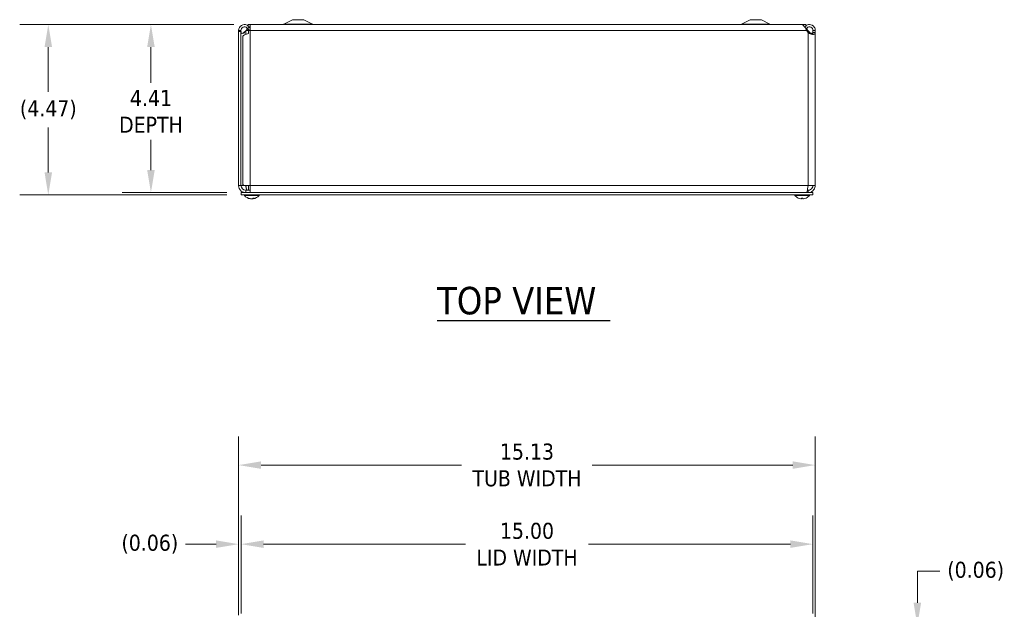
# Model space of a CAD drawing. Header units: inches. Extents: x 5.3 to 98.2, y 2.7 to 58.3.
# Tile 5 of 9: x 18.4 to 44.2, y 41.9 to 57.4. Entities that reach past the tile are written whole.
import ezdxf

# ---------------------------------------------------------------- set-up
doc = ezdxf.new("R2010")
doc.units = ezdxf.units.IN
doc.header["$LTSCALE"] = 6
doc.header["$MEASUREMENT"] = 0
for name, color, linetype, lineweight in [('Dimension (ANSI)', 7, 'Continuous', 5), ('Symbol (ANSI)', 7, 'Continuous', 5), ('Visible (ANSI)', 7, 'Continuous', 5), ('Visible Narrow (ANSI)', 7, 'Continuous', 5)]:
    doc.layers.add(name, color=color, linetype=linetype, lineweight=lineweight)
doc.styles.add('ROMANS', font='tahoma.ttf')
doc.styles.add('Text Style168', font='tahoma.ttf')
doc.dimstyles.new('Default (ANSI)', dxfattribs={"dimscale": 6, "dimtxt": 0.07, "dimasz": 0.098425, "dimexe": 0.125, "dimexo": 0.0625, "dimgap": 0.031496, "dimtad": 0, "dimtih": 1, "dimtoh": 1, "dimrnd": 1e-08, "dimzin": 0, "dimdsep": 46, "dimtxsty": 'ROMANS', "dimcen": 0.09, "dimdle": 0.393701, "dimclrd": 256, "dimclre": 256, "dimclrt": 256, "dimadec": 0, "dimazin": 0, "dimtfac": 1.428571, "dimtofl": 0, "dimtmove": 0, "dimatfit": 3, "dimfxl": 0, "dimtolj": 1, "dimtzin": 0, "dimlwd": -1, "dimlwe": -1, "dimarcsym": 0})

# ---------------------------------------------------------------- blocks, each defined once
blk = doc.blocks.new('*D4')
at = {"layer": 'Defpoints', "color": 0}
for p in [(39.224, 45.686), (24.099, 41.38), (39.224, 41.299)]:
    blk.add_point(p, dxfattribs=at)
at = {"layer": 'Dimension (ANSI)'}
for p, q in [((24.099, 41.755), (24.099, 46.436)), ((39.224, 41.674), (39.224, 46.436)), ((24.69, 45.686), (29.948, 45.686)), ((38.634, 45.686), (33.376, 45.686))]:
    blk.add_line(p, q, dxfattribs=at)
for points in [[(24.69, 45.784), (24.69, 45.588), (24.099, 45.686)], [(38.634, 45.784), (38.634, 45.588), (39.224, 45.686)]]:
    blk.add_solid(points, dxfattribs=at)
at = {"layer": 'Dimension (ANSI)', "insert": (31.662, 45.686), "char_height": 0.42, "attachment_point": 5, "style": 'ROMANS'}
blk.add_mtext('\\A1;15.13\\PTUB WIDTH', dxfattribs=at)
blk = doc.blocks.new('*D5')
at = {"layer": 'Defpoints', "color": 0}
for p in [(39.162, 43.614), (24.162, 41.424), (39.162, 41.424)]:
    blk.add_point(p, dxfattribs=at)
at = {"layer": 'Dimension (ANSI)'}
for p, q in [((24.162, 41.799), (24.162, 44.364)), ((39.162, 41.799), (39.162, 44.364)), ((24.752, 43.614), (30.05, 43.614)), ((38.571, 43.614), (33.274, 43.614))]:
    blk.add_line(p, q, dxfattribs=at)
for points in [[(24.752, 43.712), (24.752, 43.516), (24.162, 43.614)], [(38.571, 43.712), (38.571, 43.516), (39.162, 43.614)]]:
    blk.add_solid(points, dxfattribs=at)
at = {"layer": 'Dimension (ANSI)', "insert": (31.662, 43.614), "char_height": 0.42, "attachment_point": 5, "style": 'ROMANS'}
blk.add_mtext('\\A1;15.00\\PLID WIDTH', dxfattribs=at)
blk = doc.blocks.new('*D6')
at = {"layer": 'Defpoints', "color": 0}
for p in [(24.162, 43.614), (24.099, 41.38), (24.162, 41.424)]:
    blk.add_point(p, dxfattribs=at)
at = {"layer": 'Dimension (ANSI)'}
for p, q in [((24.099, 41.755), (24.099, 44.364)), ((24.162, 41.799), (24.162, 44.364)), ((23.509, 43.614), (22.71, 43.614)), ((24.752, 43.614), (25.343, 43.614))]:
    blk.add_line(p, q, dxfattribs=at)
for points in [[(23.509, 43.712), (23.509, 43.516), (24.099, 43.614)], [(24.752, 43.712), (24.752, 43.516), (24.162, 43.614)]]:
    blk.add_solid(points, dxfattribs=at)
at = {"layer": 'Dimension (ANSI)', "insert": (21.77, 43.614), "char_height": 0.42, "attachment_point": 5, "style": 'ROMANS'}
blk.add_mtext('\\A1;(0.06)', dxfattribs=at)
blk = doc.blocks.new('*D9')
at = {"layer": 'Defpoints', "color": 0}
for p in [(39.037, 41.486), (39.162, 41.424), (41.901, 41.424)]:
    blk.add_point(p, dxfattribs=at)
at = {"layer": 'Dimension (ANSI)'}
for p, q in [((42.491, 42.905), (41.901, 42.905)), ((41.901, 42.905), (41.901, 42.668)), ((41.901, 42.077), (41.901, 42.668)), ((39.412, 41.486), (42.651, 41.486)), ((39.537, 41.424), (42.651, 41.424)), ((41.901, 40.833), (41.901, 40.243))]:
    blk.add_line(p, q, dxfattribs=at)
for points in [[(41.802, 42.077), (41.999, 42.077), (41.901, 41.486)], [(41.802, 40.833), (41.999, 40.833), (41.901, 41.424)]]:
    blk.add_solid(points, dxfattribs=at)
at = {"layer": 'Dimension (ANSI)', "insert": (43.431, 42.905), "char_height": 0.42, "attachment_point": 5, "style": 'ROMANS'}
blk.add_mtext('\\A1;(0.06)', dxfattribs=at)
blk = doc.blocks.new('*D17')
at = {"layer": 'Defpoints', "color": 0}
for p in [(24.349, 57.233), (21.799, 52.827), (24.162, 52.827)]:
    blk.add_point(p, dxfattribs=at)
at = {"layer": 'Dimension (ANSI)'}
for p, q in [((23.974, 57.233), (21.049, 57.233)), ((21.799, 56.642), (21.799, 55.706)), ((21.799, 53.417), (21.799, 54.206)), ((23.787, 52.827), (21.049, 52.827))]:
    blk.add_line(p, q, dxfattribs=at)
for points in [[(21.701, 56.642), (21.898, 56.642), (21.799, 57.233)], [(21.701, 53.417), (21.898, 53.417), (21.799, 52.827)]]:
    blk.add_solid(points, dxfattribs=at)
at = {"layer": 'Dimension (ANSI)', "insert": (21.799, 54.956), "char_height": 0.42, "attachment_point": 5, "style": 'ROMANS'}
blk.add_mtext('\\A1;4.41\\PDEPTH', dxfattribs=at)
blk = doc.blocks.new('*D18')
at = {"layer": 'Defpoints', "color": 0}
for p in [(24.349, 57.233), (19.107, 52.765), (24.162, 52.765)]:
    blk.add_point(p, dxfattribs=at)
at = {"layer": 'Dimension (ANSI)'}
for p, q in [((23.974, 57.233), (18.357, 57.233)), ((19.107, 56.642), (19.107, 55.465)), ((19.107, 53.355), (19.107, 54.532)), ((23.787, 52.765), (18.357, 52.765))]:
    blk.add_line(p, q, dxfattribs=at)
for points in [[(19.009, 56.642), (19.206, 56.642), (19.107, 57.233)], [(19.009, 53.355), (19.206, 53.355), (19.107, 52.765)]]:
    blk.add_solid(points, dxfattribs=at)
at = {"layer": 'Dimension (ANSI)', "insert": (19.107, 54.999), "char_height": 0.42, "attachment_point": 5, "style": 'ROMANS'}
blk.add_mtext('\\A1;(4.47)', dxfattribs=at)

msp = doc.modelspace()

# ---------------------------------------------------------------- linework, layer by layer
at = {"layer": 'Symbol (ANSI)', "lineweight": 30}
msp.add_line((29.3044, 49.4759), (33.84729, 49.4759), dxfattribs=at)
at = {"layer": 'Visible (ANSI)'}
for p, q in [((25.51168, 57.35767), (25.28889, 57.23991)), ((25.81168, 57.35767), (25.51168, 57.35767)), ((25.81168, 57.35767), (26.03448, 57.23991)), ((37.51168, 57.35767), (37.28889, 57.23991)), ((37.81168, 57.35767), (37.51168, 57.35767)), ((37.81168, 57.35767), (38.03448, 57.23991)), ((24.09918, 57.07642), (24.1486, 57.07642)), ((24.09918, 57.04742), (24.09918, 57.07642)), ((24.1486, 57.07642), (24.16118, 57.07642)), ((24.16118, 57.07642), (24.16118, 57.04742)), ((24.29567, 57.07642), (24.28618, 57.06481)), ((24.34405, 57.13444), (24.3335, 57.12757)), ((24.36292, 57.14672), (24.34405, 57.13444)), ((38.97418, 57.23267), (24.34918, 57.23267)), ((24.34918, 57.17017), (24.34918, 57.23267)), ((24.34918, 57.17017), (24.39918, 57.17017)), ((24.39918, 57.07642), (24.3599, 57.07642)), ((24.3599, 57.07642), (24.3599, 56.99879)), ((24.38546, 57.1614), (24.36292, 57.14672)), ((24.39918, 57.23217), (24.39918, 57.07642)), ((38.86572, 57.23217), (24.39918, 57.23217)), ((38.94307, 57.17017), (38.97418, 57.17017)), ((38.96045, 57.14672), (38.95629, 57.14943)), ((38.97932, 57.13444), (38.96045, 57.14672)), ((38.97418, 57.17017), (38.97418, 57.23267)), ((38.98987, 57.12757), (38.97932, 57.13444)), ((39.03718, 57.02544), (38.99709, 57.07642)), ((39.03718, 57.06481), (39.0277, 57.07642)), ((39.16218, 57.07642), (39.17477, 57.07642)), ((39.16218, 57.02544), (39.16218, 57.07642)), ((39.17477, 57.07642), (39.22418, 57.07642)), ((39.22418, 57.07642), (39.22418, 57.02544)), ((24.16118, 57.04742), (24.09918, 57.04742)), ((24.09918, 57.04742), (24.09918, 53.01392)), ((24.16118, 57.04742), (24.16118, 53.01392)), ((24.21218, 53.04102), (24.21218, 56.92432)), ((39.17477, 57.02544), (39.16218, 57.02544)), ((39.22418, 57.02544), (39.17477, 57.02544)), ((39.22418, 57.02544), (39.22418, 53.01392)), ((24.09918, 53.01392), (24.16118, 53.01392)), ((24.16118, 53.01392), (24.23459, 53.01392)), ((24.39918, 53.01392), (24.23459, 53.01392)), ((24.36093, 52.88892), (24.36093, 53.01392)), ((24.39918, 53.01392), (24.39918, 52.82692)), ((39.22418, 53.01392), (39.03718, 53.01392)), ((24.16168, 52.82692), (24.16168, 52.76492)), ((24.16168, 52.82692), (39.16168, 52.82692)), ((24.16168, 52.76492), (39.16168, 52.76492)), ((24.25093, 52.75063), (24.25093, 52.76492)), ((24.63493, 52.75063), (24.25093, 52.75063)), ((24.39918, 52.88892), (24.28618, 52.88892)), ((24.28618, 52.88892), (24.28618, 52.82692)), ((24.34871, 52.68399), (24.36548, 52.68399)), ((24.47592, 52.68399), (24.50731, 52.68399)), ((24.63493, 52.75063), (24.63493, 52.76492)), ((38.68843, 52.75063), (38.68843, 52.76492)), ((39.07243, 52.75063), (38.68843, 52.75063)), ((38.86192, 52.68399), (38.89895, 52.68399)), ((38.86217, 52.66553), (38.86378, 52.68399)), ((38.8987, 52.66553), (38.89709, 52.68399)), ((39.03718, 52.88892), (39.01659, 52.88892)), ((39.03718, 52.88892), (39.03718, 52.82692)), ((39.07243, 52.75063), (39.07243, 52.76492)), ((39.16168, 52.82692), (39.16168, 52.76492)), ((24.41321, 52.66494), (24.41344, 52.66751)), ((24.47266, 52.66494), (24.47132, 52.68027))]:
    msp.add_line(p, q, dxfattribs=at)
for centre, radius, start, end in [((25.25968, 57.29517), 0.0625, 270, 297.858397), ((26.06368, 57.29517), 0.0625, 242.141603, 270), ((37.25968, 57.29517), 0.0625, 270, 297.858397), ((38.06368, 57.29517), 0.0625, 242.141603, 270), ((24.28618, 53.01392), 0.125, 180, 270), ((24.44293, 52.91692), 0.254, 220.895986, 261.614421), ((24.44293, 52.91692), 0.254, 278.385579, 319.104014), ((38.88043, 52.91692), 0.254, 220.895986, 246.103907), ((38.78086, 52.69219), 0.0082, 246.103907, 269.962963), ((38.98, 52.69219), 0.0082, 270.037037, 293.896093), ((38.88043, 52.91692), 0.254, 293.896093, 319.104014)]:
    msp.add_arc(centre, radius, start, end, dxfattribs=at)
for centre, major_axis, ratio, start_param, end_param in [((24.44508, 52.91652), (-0.04658, -0.24965), 0.87991271, 6.03397007, 6.31855804), ((24.44056, 52.91652), (0.04232, -0.25041), 0.85235254, 5.72815064, 6.01273861), ((24.44698, 52.91652), (-0.02503, -0.25272), 0.46707333, 0.17359751, 0.45818549), ((24.44531, 52.91652), (-0.04232, -0.25041), 0.85235254, 0.32950472, 0.54803986), ((24.43901, 52.91652), (0.02583, -0.25264), 0.51565398, 0.07468819, 0.35927616), ((38.88031, 52.91652), (-0.24185, 0.07749), 0.99580318, 1.47015438, 1.75474235), ((38.88501, 52.91652), (-0.02214, -0.25299), 0.02792688, 5.87367492, 6.15826289), ((38.87585, 52.91652), (0.02214, -0.25299), 0.02792688, 0.12492242, 0.40951039), ((38.88056, 52.91652), (-0.24185, -0.07749), 0.99580318, 1.3868503, 1.67143828), ((24.43889, 52.91652), (0.02503, -0.25272), 0.46707333, 6.10776286, 6.10958779), ((24.44531, 52.91652), (-0.04232, -0.25041), 0.85235254, 0.27044669, 0.32074699), ((24.44079, 52.91652), (0.04658, -0.24965), 0.87991271, 6.24781257, 6.24963751)]:
    msp.add_ellipse(centre, major_axis=major_axis, ratio=ratio, start_param=start_param, end_param=end_param, dxfattribs=at)
for points in [[(24.09918, 57.07642), (24.09918, 57.07723), (24.09919, 57.07805), (24.0992, 57.07888)], [(24.1612, 57.0779), (24.16119, 57.0774), (24.16118, 57.07691), (24.16118, 57.07642)], [(24.29567, 57.07642), (24.30669, 57.09617), (24.31771, 57.1158), (24.32873, 57.13408)], [(24.3793, 57.17016), (24.38146, 57.16731), (24.38351, 57.16439), (24.38546, 57.1614)], [(24.38546, 57.1614), (24.38911, 57.1558), (24.39385, 57.15101), (24.39928, 57.14717)], [(24.39918, 57.16334), (24.39537, 57.16178), (24.39155, 57.15997), (24.38773, 57.15792)], [(38.94355, 57.16946), (38.94372, 57.16969), (38.9439, 57.16992), (38.94407, 57.17015)], [(38.98987, 57.12757), (38.98629, 57.12207), (38.98221, 57.11691), (38.97773, 57.11214)], [(39.0277, 57.07642), (39.01346, 57.09177), (38.99923, 57.10696), (38.985, 57.12045)], [(38.99464, 57.13423), (39.00566, 57.11589), (39.01668, 57.09617), (39.0277, 57.07642)], [(24.16291, 57.03681), (24.16176, 57.04614), (24.16118, 57.05548), (24.16118, 57.06481)], [(24.3599, 56.99879), (24.27707, 56.97397), (24.21218, 56.94914), (24.21218, 56.92432)], [(24.25522, 57.03681), (24.26544, 57.04614), (24.27581, 57.05548), (24.28618, 57.06481)], [(24.28618, 57.06481), (24.27925, 57.05548), (24.27232, 57.04614), (24.26548, 57.03681)], [(39.05788, 57.03681), (39.05105, 57.04614), (39.04412, 57.05548), (39.03718, 57.06481)], [(39.03718, 57.06481), (39.04755, 57.05548), (39.05792, 57.04614), (39.06815, 57.03681)], [(39.03983, 57.02296), (39.03895, 57.02379), (39.03807, 57.02461), (39.03718, 57.02544)], [(39.06815, 57.03681), (39.08798, 57.0187), (39.11556, 57.00559), (39.14112, 56.9998)], [(39.16218, 57.06481), (39.16218, 57.05548), (39.16161, 57.04614), (39.16046, 57.03681)], [(39.16217, 57.02296), (39.16218, 57.02379), (39.16218, 57.02461), (39.16218, 57.02544)], [(39.22418, 57.02544), (39.22418, 57.02461), (39.22418, 57.02379), (39.22417, 57.02296)], [(24.21218, 53.04102), (24.21218, 53.03199), (24.22078, 53.02295), (24.23459, 53.01392)], [(24.28618, 53.01392), (24.29305, 52.96828), (24.29992, 52.9231), (24.30678, 52.88902)]]:
    msp.add_open_spline(points, degree=3, dxfattribs=at)
for points, knots in [([(24.0992, 57.07888), (24.10002, 57.13042), (24.1283, 57.18072), (24.17192, 57.2082), (24.21553, 57.23567), (24.27312, 57.23947), (24.31996, 57.21795), (24.3303, 57.21319), (24.3401, 57.20728), (24.34916, 57.20039)], [0, 0, 0, 0, 0.99285462, 0.99285462, 0.99285462, 1.98570924, 1.98570924, 1.98570924, 2.20496079, 2.20496079, 2.20496079, 2.20496079]), ([(24.3335, 57.12757), (24.31428, 57.15709), (24.27737, 57.17402), (24.24246, 57.16934), (24.20754, 57.16465), (24.1764, 57.13857), (24.16566, 57.10503), (24.16285, 57.09627), (24.16134, 57.08709), (24.1612, 57.0779)], [0, 0, 0, 0, 1.12719708, 1.12719708, 1.12719708, 2.25439416, 2.25439416, 2.25439416, 2.54871618, 2.54871618, 2.54871618, 2.54871618]), ([(24.33837, 57.12057), (24.33312, 57.11562), (24.32787, 57.11042), (24.32262, 57.10503), (24.31364, 57.0958), (24.30466, 57.08611), (24.29567, 57.07642)], [2.073192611, 2.073192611, 2.073192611, 2.073192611, 2.254394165, 2.254394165, 2.254394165, 2.56448895, 2.56448895, 2.56448895, 2.56448895]), ([(24.39918, 57.07907), (24.39312, 57.08076), (24.38719, 57.08296), (24.38149, 57.08566), (24.36205, 57.09486), (24.34524, 57.10954), (24.3335, 57.12757)], [0.904614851, 0.904614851, 0.904614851, 0.904614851, 1.066464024, 1.066464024, 1.066464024, 1.617999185, 1.617999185, 1.617999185, 1.617999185]), ([(38.99709, 57.07642), (38.96941, 57.12797), (38.94173, 57.17871), (38.91406, 57.20687), (38.89795, 57.22327), (38.88184, 57.23171), (38.86572, 57.2318)], [0, 0, 0, 0, 0.99285462, 0.99285462, 0.99285462, 1.57079633, 1.57079633, 1.57079633, 1.57079633]), ([(38.97434, 57.20014), (39.00126, 57.22036), (39.0346, 57.23214), (39.0683, 57.23217), (39.11985, 57.23221), (39.17062, 57.20477), (39.19882, 57.16162), (39.21525, 57.13646), (39.22418, 57.10647), (39.22418, 57.07642)], [0.34375539, 0.34375539, 0.34375539, 0.34375539, 0.99285462, 0.99285462, 0.99285462, 1.98570924, 1.98570924, 1.98570924, 2.56448895, 2.56448895, 2.56448895, 2.56448895]), ([(39.16218, 57.07642), (39.16218, 57.11164), (39.14049, 57.14598), (39.10867, 57.1611), (39.07686, 57.17621), (39.03653, 57.17135), (39.00922, 57.1491), (39.00171, 57.14298), (38.99515, 57.13569), (38.98987, 57.12757)], [0, 0, 0, 0, 1.12719708, 1.12719708, 1.12719708, 2.25439416, 2.25439416, 2.25439416, 2.56448895, 2.56448895, 2.56448895, 2.56448895]), ([(24.26548, 57.03681), (24.24866, 57.01384), (24.22348, 56.99901), (24.20335, 56.99674), (24.18328, 56.99448), (24.17012, 57.00475), (24.16513, 57.02449), (24.16417, 57.02829), (24.16345, 57.03241), (24.16291, 57.03681)], [-3.14159265, -3.14159265, -3.14159265, -3.14159265, -2.33247135, -2.33247135, -2.33247135, -1.52542845, -1.52542845, -1.52542845, -1.37045489, -1.37045489, -1.37045489, -1.37045489]), ([(24.18238, 56.99986), (24.19597, 57.0029), (24.2101, 57.00794), (24.22335, 57.01483), (24.23503, 57.02089), (24.24593, 57.02833), (24.25522, 57.03681)], [2.503911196, 2.503911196, 2.503911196, 2.503911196, 2.842894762, 2.842894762, 2.842894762, 3.141592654, 3.141592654, 3.141592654, 3.141592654]), ([(39.22417, 57.02296), (39.22381, 56.99966), (39.21724, 56.98267), (39.19691, 56.97547), (39.17777, 56.96868), (39.14664, 56.97057), (39.1145, 56.98079), (39.08705, 56.98951), (39.05985, 57.00423), (39.03983, 57.02296)], [-1.80872873, -1.80872873, -1.80872873, -1.80872873, -1.14988828, -1.14988828, -1.14988828, -0.52960197, -0.52960197, -0.52960197, 0, 0, 0, 0]), ([(39.16046, 57.03681), (39.15763, 57.01384), (39.14861, 56.99901), (39.1308, 56.99674), (39.11304, 56.99448), (39.08773, 57.00475), (39.06834, 57.02449), (39.06461, 57.02829), (39.06111, 57.03241), (39.05788, 57.03681)], [0, 0, 0, 0, 0.80912131, 0.80912131, 0.80912131, 1.6161642, 1.6161642, 1.6161642, 1.77113776, 1.77113776, 1.77113776, 1.77113776]), ([(39.14082, 56.97422), (39.14762, 56.97694), (39.15288, 56.98166), (39.1562, 56.98828), (39.16057, 56.99697), (39.16203, 57.00884), (39.16217, 57.02296)], [1.105640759, 1.105640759, 1.105640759, 1.105640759, 1.409513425, 1.409513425, 1.409513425, 1.808728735, 1.808728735, 1.808728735, 1.808728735]), ([(24.09918, 53.01392), (24.09918, 52.95831), (24.12551, 52.90326), (24.1688, 52.86835), (24.20173, 52.8418), (24.24388, 52.82692), (24.28618, 52.82692)], [0, 0, 0, 0, 0.89217175, 0.89217175, 0.89217175, 1.57079633, 1.57079633, 1.57079633, 1.57079633]), ([(24.28618, 53.01392), (24.29602, 52.97021), (24.30586, 52.92734), (24.3157, 52.90556), (24.32059, 52.89472), (24.32548, 52.88892), (24.33038, 52.88892)], [0, 0, 0, 0, 1.04897508, 1.04897508, 1.04897508, 1.57079633, 1.57079633, 1.57079633, 1.57079633]), ([(39.03718, 53.01392), (39.02829, 52.9548), (39.01939, 52.89644), (39.0105, 52.86198), (39.00466, 52.83936), (38.99883, 52.82692), (38.99299, 52.82692)], [0, 0, 0, 0, 0.94848895, 0.94848895, 0.94848895, 1.57079633, 1.57079633, 1.57079633, 1.57079633]), ([(39.03718, 52.82692), (39.09631, 52.82692), (39.15467, 52.85688), (39.18913, 52.90492), (39.21174, 52.93643), (39.22418, 52.97513), (39.22418, 53.01392)], [0, 0, 0, 0, 0.94848895, 0.94848895, 0.94848895, 1.57079633, 1.57079633, 1.57079633, 1.57079633]), ([(39.16218, 53.01392), (39.16218, 52.97021), (39.13738, 52.92734), (39.09949, 52.90556), (39.08064, 52.89472), (39.05893, 52.88892), (39.03718, 52.88892)], [0, 0, 0, 0, 1.04897508, 1.04897508, 1.04897508, 1.57079633, 1.57079633, 1.57079633, 1.57079633]), ([(24.34871, 52.68399), (24.3478, 52.68399), (24.34674, 52.68423), (24.34586, 52.68464), (24.34581, 52.68467), (24.34576, 52.68469)], [0.09312996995, 0.09312996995, 0.09312996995, 0.09312996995, 0.10096570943, 0.10096570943, 0.10146133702, 0.10146133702, 0.10146133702, 0.10146133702]), ([(24.509, 52.68469), (24.50897, 52.68467), (24.50894, 52.68464), (24.50845, 52.68423), (24.50784, 52.68399), (24.50731, 52.68399)], [0.02288164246, 0.02288164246, 0.02288164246, 0.02288164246, 0.02337727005, 0.02337727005, 0.03121300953, 0.03121300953, 0.03121300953, 0.03121300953]), ([(38.86192, 52.68399), (38.86189, 52.68399), (38.86188, 52.68423), (38.86189, 52.68464), (38.86189, 52.68467), (38.86189, 52.68469)], [0.09312996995, 0.09312996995, 0.09312996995, 0.09312996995, 0.10096570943, 0.10096570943, 0.10146133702, 0.10146133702, 0.10146133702, 0.10146133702]), ([(38.89898, 52.68469), (38.89898, 52.68467), (38.89898, 52.68464), (38.89899, 52.68423), (38.89897, 52.68399), (38.89895, 52.68399)], [0.02288164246, 0.02288164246, 0.02288164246, 0.02288164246, 0.02337727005, 0.02337727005, 0.03121300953, 0.03121300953, 0.03121300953, 0.03121300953]), ([(24.4063, 52.66558), (24.40773, 52.66537), (24.40911, 52.66518), (24.41132, 52.66493), (24.41215, 52.66487), (24.413, 52.66485), (24.4132, 52.66488), (24.41321, 52.66494)], [0, 0, 0, 0, 0.0125584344, 0.0125584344, 0.0251168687, 0.0251168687, 0.0346359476, 0.0346359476, 0.0346359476, 0.0346359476]), ([(24.44271, 52.66558), (24.44193, 52.66537), (24.44081, 52.66518), (24.43811, 52.66493), (24.43652, 52.66487), (24.43337, 52.66485), (24.4316, 52.6649), (24.42812, 52.66512), (24.42642, 52.66529), (24.42475, 52.66551), (24.42454, 52.66554), (24.42433, 52.66558)], [0, 0, 0, 0, 0.0125584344, 0.0125584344, 0.0251168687, 0.0251168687, 0.0376591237, 0.0376591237, 0.0502013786, 0.0502013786, 0.052067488, 0.052067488, 0.052067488, 0.052067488]), ([(24.44315, 52.66558), (24.44394, 52.66537), (24.44506, 52.66518), (24.44776, 52.66493), (24.44934, 52.66487), (24.45249, 52.66485), (24.45427, 52.6649), (24.45774, 52.66512), (24.45945, 52.66529), (24.46111, 52.66551), (24.46133, 52.66554), (24.46154, 52.66558)], [0, 0, 0, 0, 0.0125556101, 0.0125556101, 0.0251112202, 0.0251112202, 0.0376562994, 0.0376562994, 0.0502013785, 0.0502013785, 0.0520674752, 0.0520674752, 0.0520674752, 0.0520674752]), ([(24.47957, 52.66558), (24.47814, 52.66537), (24.47675, 52.66518), (24.47454, 52.66493), (24.47372, 52.66487), (24.47276, 52.66485), (24.47255, 52.6649), (24.47287, 52.66512), (24.47339, 52.66529), (24.47425, 52.66551), (24.47437, 52.66554), (24.4745, 52.66558)], [0, 0, 0, 0, 0.0125584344, 0.0125584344, 0.0251168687, 0.0251168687, 0.0376591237, 0.0376591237, 0.0502013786, 0.0502013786, 0.0520674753, 0.0520674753, 0.0520674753, 0.0520674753]), ([(38.86216, 52.66558), (38.86219, 52.66537), (38.8619, 52.66518), (38.86064, 52.66493), (38.85967, 52.66487), (38.8574, 52.66485), (38.85596, 52.6649), (38.85278, 52.66512), (38.85104, 52.66529), (38.84917, 52.66551), (38.84892, 52.66554), (38.84868, 52.66558)], [0, 0, 0, 0, 0.0125584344, 0.0125584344, 0.0251168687, 0.0251168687, 0.0376591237, 0.0376591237, 0.0502013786, 0.0502013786, 0.052067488, 0.052067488, 0.052067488, 0.052067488]), ([(38.91219, 52.66558), (38.91056, 52.66537), (38.9088, 52.66518), (38.90555, 52.66493), (38.90405, 52.66487), (38.90165, 52.66485), (38.9006, 52.6649), (38.89916, 52.66512), (38.89878, 52.66529), (38.8987, 52.66551), (38.8987, 52.66554), (38.8987, 52.66558)], [0, 0, 0, 0, 0.0125584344, 0.0125584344, 0.0251168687, 0.0251168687, 0.0376591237, 0.0376591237, 0.0502013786, 0.0502013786, 0.0520674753, 0.0520674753, 0.0520674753, 0.0520674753])]:
    msp.add_open_spline(points, degree=3, knots=knots, dxfattribs=at)
at = {"layer": 'Visible Narrow (ANSI)'}
for p, q in [((24.0992, 57.07888), (24.1612, 57.0779)), ((24.29567, 57.07642), (24.3599, 57.07642)), ((38.99709, 57.07642), (24.39918, 57.07642)), ((24.39918, 57.07642), (24.39918, 53.01392)), ((26.03448, 57.23991), (25.28889, 57.23991)), ((38.03448, 57.23991), (37.28889, 57.23991)), ((38.99709, 57.07642), (39.0277, 57.07642)), ((24.25522, 57.03681), (24.26548, 57.03681)), ((24.28618, 57.06481), (24.28618, 56.97484)), ((39.03718, 57.02544), (39.03718, 57.06481)), ((39.03718, 53.01392), (39.03718, 57.02544)), ((39.06815, 57.03681), (39.05788, 57.03681)), ((39.22417, 57.02296), (39.16217, 57.02296)), ((24.39918, 53.01392), (39.03718, 53.01392)), ((24.34576, 52.68469), (24.36406, 52.68469)), ((24.47674, 52.68469), (24.509, 52.68469)), ((38.77754, 52.68469), (38.77923, 52.68469)), ((38.86189, 52.68469), (38.89898, 52.68469)), ((38.86216, 52.66558), (38.86377, 52.68399)), ((38.8987, 52.66558), (38.89709, 52.68399)), ((38.98164, 52.68469), (38.98333, 52.68469)), ((24.4063, 52.66558), (24.40644, 52.66909)), ((24.44315, 52.66558), (24.44315, 52.66569)), ((24.46154, 52.66558), (24.46192, 52.67386)), ((24.4745, 52.66558), (24.47328, 52.68181))]:
    msp.add_line(p, q, dxfattribs=at)

# ---------------------------------------------------------------- texts
at = {"layer": 'Symbol (ANSI)', "insert": (29.30382, 49.62273), "char_height": 0.72, "attachment_point": 7, "style": 'Text Style168'}
msp.add_mtext('TOP VIEW', dxfattribs=at)

# ---------------------------------------------------------------- dimensions: what is measured, and where the dimension line sits
at = {"layer": 'Dimension (ANSI)'}
for base, p1, p2, angle, text, override, picture, middle in [((19.10736, 52.76492), (24.34918, 57.23267), (24.16168, 52.76492), 90, '(<>)', {"dimgap": 0.031496, "dimdec": 2, "dimtol": 0, "dimlim": 0, "dimtp": 0, "dimtm": 0, "dimtdec": 2, "dimatfit": 1}, '*D18', (19.10736, 54.99879)), ((21.79948, 52.82692), (24.34918, 57.23267), (24.16168, 52.82692), 90, '<>\\PDEPTH', {"dimdec": 2, "dimtp": 0, "dimtm": 0, "dimtdec": 2, "dimatfit": 1}, '*D17', (21.79948, 54.956)), ((39.16168, 43.61407), (24.16168, 41.42399), (39.16168, 41.42399), 180, '<>\\PLID WIDTH', {"dimtih": 0, "dimtoh": 0, "dimdec": 2, "dimtp": 0, "dimtm": 0, "dimtdec": 2, "dimatfit": 1}, '*D5', (31.66168, 43.61407)), ((41.9007, 41.42399), (39.03718, 41.48649), (39.16168, 41.42399), 270, '(<>)', {"dimgap": 0.031496, "dimdec": 2, "dimtol": 0, "dimlim": 0, "dimtp": 0, "dimtm": 0, "dimtdec": 2, "dimtmove": 1, "dimatfit": 1}, '*D9', (41.92601, 42.90549))]:
    dim = msp.add_linear_dim(base=base, p1=p1, p2=p2, angle=angle, text=text, dimstyle='Default (ANSI)', override=override, dxfattribs=at)
    dim.commit()
    dim.dimension.update_dxf_attribs({"geometry": picture, "text_midpoint": middle, "dimtype": 160})
for base, p1, p2, text, override, picture, middle in [((39.2241842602, 45.6860235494), (24.0991842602, 41.3802911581), (39.2241842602, 41.299485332), '<>\\PTUB WIDTH', {"dimtih": 0, "dimtoh": 0, "dimdec": 2, "dimtp": 0, "dimtm": 0, "dimtdec": 2, "dimatfit": 1}, '*D4', (31.6616842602, 45.6860235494)), ((24.16168, 43.61407), (24.09918, 41.38029), (24.16168, 41.42399), '(<>)', {"dimgap": 0.031496, "dimtih": 0, "dimtoh": 0, "dimdec": 2, "dimtol": 0, "dimlim": 0, "dimtp": 0, "dimtm": 0, "dimtdec": 2, "dimatfit": 1}, '*D6', (21.76952, 43.61407))]:
    dim = msp.add_linear_dim(base=base, p1=p1, p2=p2, text=text, dimstyle='Default (ANSI)', override=override, dxfattribs=at)
    dim.commit()
    dim.dimension.update_dxf_attribs({"geometry": picture, "text_midpoint": middle, "dimtype": 160})

doc.saveas('drawing.dxf')
